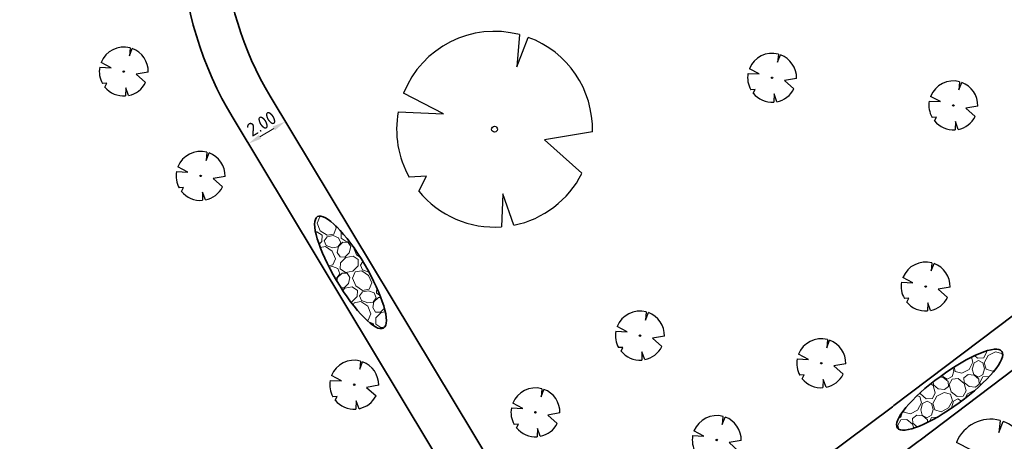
# Model space of a CAD drawing. Header units: metres. Extents: x 103263 to 106611, y 426963 to 428812.
# Tile 32 of 74: x 104301 to 104346, y 427769 to 427789. Entities that reach past the tile are written whole.
import ezdxf

# ---------------------------------------------------------------- set-up
doc = ezdxf.new("R2010")
doc.units = ezdxf.units.M
doc.layers.add('N-WE-GR-BEPLANTING-A-250', color=7, linetype='Continuous', lineweight=18, true_color=0x00a500)
doc.layers.add('N-WE-GR-GRAS-A-250', color=7, linetype='Continuous', lineweight=18, true_color=0x7ca500)
for name, color, linetype, lineweight in [('N-WE-GR-BOOM-S', 7, 'Continuous', 25), ('N-WE-VH-KANTVERHARDING-G', 210, 'Continuous', 35), ('N-WE-VH-KANTVERHARDING-M', 7, 'Continuous', 18), ('N-WE-VH-VERHARDING_BETONSTRAATSTEEN-G', 252, 'Continuous', 35), ('N-WE-VH-VERHARDING_HALFVERHARDING-A-250', 252, 'Continuous', 18)]:
    doc.layers.add(name, color=color, linetype=linetype, lineweight=lineweight)
doc.layers.add('N-WE-VH-VERHARDING-AP_GROEN4', color=7, linetype='Continuous', true_color=0x004700)
doc.styles.add('NLCS-ISO-M250-T25', font='NLCS-ISO.ttf', dxfattribs={"height": 0.625})
doc.dimstyles.new('NLCS-M250-T25-PIJL_L2_H1', dxfattribs={"dimscale": 0.25, "dimtxt": 2.5, "dimasz": 2.5, "dimexe": 2, "dimexo": 2, "dimgap": 0.7, "dimtad": 1, "dimzin": 0, "dimdsep": 46, "dimtxsty": 'NLCS-ISO-M250-T25', "dimcen": 0, "dimdle": 2, "dimclrd": 256, "dimclre": 256, "dimclrt": 256, "dimadec": 1, "dimazin": 0, "dimtfac": 1, "dimtdec": 3, "dimtofl": 0, "dimtmove": 0, "dimatfit": 3, "dimfxl": 2, "dimfxlon": 1, "dimtfillclr": 256, "dimtolj": 1, "dimtzin": 0, "dimlwd": -1, "dimlwe": -1, "dimarcsym": 0})

# ---------------------------------------------------------------- blocks, each defined once
blk = doc.blocks.new('*U374')
at = {"ltscale": 20, "flags": 128}
for points in [[(0.579, 2.19), (0.513, 1.443), (0.778, 2.128)], [(-2.229, 0.403), (-1.184, 0.353), (-2.105, 0.838)], [(2.265, -0.058), (1.153, -0.248), (2.022, -1.021)], [(-1.754, -1.434), (-1.576, -1.088), (-1.973, -1.113)], [(0.446, -2.221), (0.189, -1.499), (0.162, -2.26)]]:
    blk.add_lwpolyline(points, dxfattribs=at)
blk.add_lwpolyline([(2.265, -0.058, 0.321944), (0.778, 2.128, 0.321944)], format="xyb", dxfattribs=at)
blk.add_circle((0, 0), 0.0675)
at = {"ltscale": 20}
for start, end in [(75.1844, 158.299), (169.749, 209.4302), (281.3601, 333.2046), (219.2667, 274.1068)]:
    blk.add_arc((0, 0), 2.266, start, end, dxfattribs=at)
blk = doc.blocks.new('*U377')
at = {"ltscale": 20, "flags": 128}
for points in [[(0.579, 2.19), (0.513, 1.443), (0.778, 2.128)], [(-2.229, 0.403), (-1.184, 0.353), (-2.105, 0.838)], [(2.265, -0.058), (1.153, -0.248), (2.022, -1.021)], [(-1.754, -1.434), (-1.576, -1.088), (-1.973, -1.113)], [(0.446, -2.221), (0.189, -1.499), (0.162, -2.26)]]:
    blk.add_lwpolyline(points, dxfattribs=at)
blk.add_lwpolyline([(2.265, -0.058, 0.321944), (0.778, 2.128, 0.321944)], format="xyb", dxfattribs=at)
blk.add_circle((0, 0), 0.0675)
at = {"ltscale": 20}
for start, end in [(75.18441, 158.29895), (169.74905, 209.43023), (281.36007, 333.20465), (219.26669, 274.10684)]:
    blk.add_arc((0, 0), 2.266, start, end, dxfattribs=at)
blk = doc.blocks.new('*U204')
at = {"ltscale": 20, "flags": 128}
for points in [[(0.579, 2.19), (0.513, 1.443), (0.778, 2.128)], [(-2.229, 0.403), (-1.184, 0.353), (-2.105, 0.838)], [(2.265, -0.058), (1.153, -0.248), (2.022, -1.021)], [(-1.754, -1.434), (-1.576, -1.088), (-1.973, -1.113)], [(0.446, -2.221), (0.189, -1.499), (0.162, -2.26)]]:
    blk.add_lwpolyline(points, dxfattribs=at)
blk.add_lwpolyline([(2.265, -0.058, 0.321944), (0.778, 2.128, 0.321944)], format="xyb", dxfattribs=at)
blk.add_circle((0, 0), 0.0675)
at = {"ltscale": 20}
for start, end in [(75.18441, 158.29895), (169.74905, 209.43023), (219.26669, 274.10684), (281.36007, 333.20465)]:
    blk.add_arc((0, 0), 2.266, start, end, dxfattribs=at)
blk = doc.blocks.new('*U205')
at = {"ltscale": 20, "flags": 128}
for points in [[(0.579, 2.19), (0.513, 1.443), (0.778, 2.128)], [(-2.229, 0.403), (-1.184, 0.353), (-2.105, 0.838)], [(2.265, -0.058), (1.153, -0.248), (2.022, -1.021)], [(-1.754, -1.434), (-1.576, -1.088), (-1.973, -1.113)], [(0.446, -2.221), (0.189, -1.499), (0.162, -2.26)]]:
    blk.add_lwpolyline(points, dxfattribs=at)
blk.add_lwpolyline([(2.265, -0.058, 0.321944), (0.778, 2.128, 0.321944)], format="xyb", dxfattribs=at)
blk.add_circle((0, 0), 0.0675)
at = {"ltscale": 20}
for start, end in [(75.18441, 158.29895), (169.74905, 209.43023), (219.26669, 274.10684), (281.36007, 333.20465)]:
    blk.add_arc((0, 0), 2.266, start, end, dxfattribs=at)
blk = doc.blocks.new('*U304')
at = {"ltscale": 20, "flags": 128}
for points in [[(0.579, 2.19), (0.513, 1.443), (0.778, 2.128)], [(-2.229, 0.403), (-1.184, 0.353), (-2.105, 0.838)], [(2.265, -0.058), (1.153, -0.248), (2.022, -1.021)], [(-1.754, -1.434), (-1.576, -1.088), (-1.973, -1.113)], [(0.446, -2.221), (0.189, -1.499), (0.162, -2.26)]]:
    blk.add_lwpolyline(points, dxfattribs=at)
blk.add_lwpolyline([(2.265, -0.058, 0.321944), (0.778, 2.128, 0.321944)], format="xyb", dxfattribs=at)
blk.add_circle((0, 0), 0.0675)
at = {"ltscale": 20}
for start, end in [(75.18441, 158.29895), (169.74905, 209.43023), (219.26669, 274.10684), (281.36007, 333.20465)]:
    blk.add_arc((0, 0), 2.266, start, end, dxfattribs=at)
blk = doc.blocks.new('*U305')
at = {"ltscale": 20, "flags": 128}
for points in [[(0.579, 2.19), (0.513, 1.443), (0.778, 2.128)], [(-2.229, 0.403), (-1.184, 0.353), (-2.105, 0.838)], [(2.265, -0.058), (1.153, -0.248), (2.022, -1.021)], [(-1.754, -1.434), (-1.576, -1.088), (-1.973, -1.113)], [(0.446, -2.221), (0.189, -1.499), (0.162, -2.26)]]:
    blk.add_lwpolyline(points, dxfattribs=at)
blk.add_lwpolyline([(2.265, -0.058, 0.321944), (0.778, 2.128, 0.321944)], format="xyb", dxfattribs=at)
blk.add_circle((0, 0), 0.0675)
at = {"ltscale": 20}
for start, end in [(75.18441, 158.29895), (169.74905, 209.43023), (219.26669, 274.10684), (281.36007, 333.20465)]:
    blk.add_arc((0, 0), 2.266, start, end, dxfattribs=at)
blk = doc.blocks.new('*U162')
at = {"ltscale": 20, "flags": 128}
for points in [[(0.579, 2.19), (0.513, 1.443), (0.778, 2.128)], [(-2.229, 0.403), (-1.184, 0.353), (-2.105, 0.838)], [(2.265, -0.058), (1.153, -0.248), (2.022, -1.021)], [(-1.754, -1.434), (-1.576, -1.088), (-1.973, -1.113)], [(0.446, -2.221), (0.189, -1.499), (0.162, -2.26)]]:
    blk.add_lwpolyline(points, dxfattribs=at)
blk.add_lwpolyline([(2.265, -0.058, 0.321944), (0.778, 2.128, 0.321944)], format="xyb", dxfattribs=at)
blk.add_circle((0, 0), 0.0675)
at = {"ltscale": 20}
for start, end in [(75.18441, 158.29895), (169.74905, 209.43023), (219.26669, 274.10684), (281.36007, 333.20465)]:
    blk.add_arc((0, 0), 2.266, start, end, dxfattribs=at)
blk = doc.blocks.new('*U164')
at = {"ltscale": 20, "flags": 128}
for points in [[(0.579, 2.19), (0.513, 1.443), (0.778, 2.128)], [(-2.229, 0.403), (-1.184, 0.353), (-2.105, 0.838)], [(2.265, -0.058), (1.153, -0.248), (2.022, -1.021)], [(-1.754, -1.434), (-1.576, -1.088), (-1.973, -1.113)], [(0.446, -2.221), (0.189, -1.499), (0.162, -2.26)]]:
    blk.add_lwpolyline(points, dxfattribs=at)
blk.add_lwpolyline([(2.265, -0.058, 0.321944), (0.778, 2.128, 0.321944)], format="xyb", dxfattribs=at)
blk.add_circle((0, 0), 0.0675)
at = {"ltscale": 20}
for start, end in [(75.18441, 158.29895), (169.74905, 209.43023), (219.26669, 274.10684), (281.36007, 333.20465)]:
    blk.add_arc((0, 0), 2.266, start, end, dxfattribs=at)
blk = doc.blocks.new('*U165')
at = {"ltscale": 20, "flags": 128}
for points in [[(0.579, 2.19), (0.513, 1.443), (0.778, 2.128)], [(-2.229, 0.403), (-1.184, 0.353), (-2.105, 0.838)], [(2.265, -0.058), (1.153, -0.248), (2.022, -1.021)], [(-1.754, -1.434), (-1.576, -1.088), (-1.973, -1.113)], [(0.446, -2.221), (0.189, -1.499), (0.162, -2.26)]]:
    blk.add_lwpolyline(points, dxfattribs=at)
blk.add_lwpolyline([(2.265, -0.058, 0.321944), (0.778, 2.128, 0.321944)], format="xyb", dxfattribs=at)
blk.add_circle((0, 0), 0.0675)
at = {"ltscale": 20}
for start, end in [(75.18441, 158.29895), (169.74905, 209.43023), (219.26669, 274.10684), (281.36007, 333.20465)]:
    blk.add_arc((0, 0), 2.266, start, end, dxfattribs=at)
blk = doc.blocks.new('*U166')
at = {"ltscale": 20, "flags": 128}
for points in [[(0.579, 2.19), (0.513, 1.443), (0.778, 2.128)], [(-2.229, 0.403), (-1.184, 0.353), (-2.105, 0.838)], [(2.265, -0.058), (1.153, -0.248), (2.022, -1.021)], [(-1.754, -1.434), (-1.576, -1.088), (-1.973, -1.113)], [(0.446, -2.221), (0.189, -1.499), (0.162, -2.26)]]:
    blk.add_lwpolyline(points, dxfattribs=at)
blk.add_lwpolyline([(2.265, -0.058, 0.321944), (0.778, 2.128, 0.321944)], format="xyb", dxfattribs=at)
blk.add_circle((0, 0), 0.0675)
at = {"ltscale": 20}
for start, end in [(75.18441, 158.29895), (169.74905, 209.43023), (219.26669, 274.10684), (281.36007, 333.20465)]:
    blk.add_arc((0, 0), 2.266, start, end, dxfattribs=at)
blk = doc.blocks.new('*U167')
at = {"ltscale": 20, "flags": 128}
for points in [[(0.579, 2.19), (0.513, 1.443), (0.778, 2.128)], [(-2.229, 0.403), (-1.184, 0.353), (-2.105, 0.838)], [(2.265, -0.058), (1.153, -0.248), (2.022, -1.021)], [(-1.754, -1.434), (-1.576, -1.088), (-1.973, -1.113)], [(0.446, -2.221), (0.189, -1.499), (0.162, -2.26)]]:
    blk.add_lwpolyline(points, dxfattribs=at)
blk.add_lwpolyline([(2.265, -0.058, 0.321944), (0.778, 2.128, 0.321944)], format="xyb", dxfattribs=at)
blk.add_circle((0, 0), 0.0675)
at = {"ltscale": 20}
for start, end in [(75.18441, 158.29895), (169.74905, 209.43023), (219.26669, 274.10684), (281.36007, 333.20465)]:
    blk.add_arc((0, 0), 2.266, start, end, dxfattribs=at)
blk = doc.blocks.new('*U209')
at = {"ltscale": 20, "flags": 128}
for points in [[(0.579, 2.19), (0.513, 1.443), (0.778, 2.128)], [(-2.229, 0.403), (-1.184, 0.353), (-2.105, 0.838)], [(2.265, -0.058), (1.153, -0.248), (2.022, -1.021)], [(-1.754, -1.434), (-1.576, -1.088), (-1.973, -1.113)], [(0.446, -2.221), (0.189, -1.499), (0.162, -2.26)]]:
    blk.add_lwpolyline(points, dxfattribs=at)
blk.add_lwpolyline([(2.265, -0.058, 0.321944), (0.778, 2.128, 0.321944)], format="xyb", dxfattribs=at)
blk.add_circle((0, 0), 0.0675)
at = {"ltscale": 20}
for start, end in [(75.18441, 158.29895), (169.74905, 209.43023), (219.26669, 274.10684), (281.36007, 333.20465)]:
    blk.add_arc((0, 0), 2.266, start, end, dxfattribs=at)
blk = doc.blocks.new('*D430')
at = {"layer": 'Defpoints', "color": 0, "ltscale": 0.1, "transparency": 16777216}
for p in [(104312.98, 427783.927), (104312.98, 427783.927), (104311.266, 427782.897)]:
    blk.add_point(p, dxfattribs=at)
at = {"layer": 'N-WE-VH-KANTVERHARDING-M', "ltscale": 0.1, "transparency": 16777216}
for p, q in [((104312.98, 427783.927), (104312.723, 427784.356)), ((104311.266, 427782.897), (104311.009, 427783.325)), ((104311.802, 427783.219), (104312.445, 427783.605))]:
    blk.add_line(p, q, dxfattribs=at)
for points in [[(104312.391, 427783.695), (104312.498, 427783.516), (104312.98, 427783.927)], [(104311.748, 427783.308), (104311.856, 427783.129), (104311.266, 427782.897)]]:
    blk.add_solid(points, dxfattribs=at)
at = {"layer": 'N-WE-VH-KANTVERHARDING-M', "ltscale": 0.1, "transparency": 16777216, "insert": (104311.872, 427783.83), "char_height": 0.625, "attachment_point": 5, "rotation": 31.0233, "style": 'NLCS-ISO-M250-T25'}
blk.add_mtext('\\A1;2.00', dxfattribs=at)

msp = doc.modelspace()

# ---------------------------------------------------------------- hatches: boundary and pattern name
at = {"layer": 'N-WE-GR-BEPLANTING-A-250'}
h = msp.add_hatch(dxfattribs=at)
h.set_pattern_fill('AGR-BEPLANTING_SOORT_01', color=256, scale=0.2, style=0, pattern_type=2)
h.set_pattern_definition([(60, (104639.9556, 427910.1806), (-0.5773504, 0.9999998), [0.288676, -0.866026]), (120, (104639.9556, 427910.1806), (-1.1547004, -2e-07), [0.288676, -0.866026]), (270, (104639.95565, 427910.18064), (0.57735, -1), [0.25, -1.75])])
edge = h.paths.add_edge_path()
edge.add_line((104659.33, 427926.461), (104651.723, 427930.161))
edge.add_line((104651.723, 427930.161), (104630.494, 427940.377))
edge.add_line((104630.494, 427940.377), (104615.821, 427939.216))
edge.add_line((104615.821, 427939.216), (104614.238, 427936.942))
edge.add_line((104614.238, 427936.942), (104618.901, 427931.767))
edge.add_line((104618.901, 427931.767), (104620.001, 427927.102))
edge.add_line((104620.001, 427927.102), (104630.09, 427928.171))
edge.add_line((104630.09, 427928.171), (104636.288, 427922.296))
edge.add_line((104636.288, 427922.296), (104635.626, 427916.445))
edge.add_line((104635.626, 427916.445), (104649.327, 427918.542))
edge.add_line((104649.327, 427918.542), (104660.637, 427913.992))
edge.add_line((104660.637, 427913.992), (104663.613, 427914.901))
edge.add_line((104663.613, 427914.901), (104665.801, 427914.176))
edge.add_line((104665.801, 427914.176), (104667.1, 427911.864))
edge.add_line((104667.1, 427911.864), (104668.62, 427908.935))
edge.add_line((104668.62, 427908.935), (104670.709, 427905.029))
edge.add_line((104670.709, 427905.029), (104666.141, 427898.787))
edge.add_line((104666.141, 427898.787), (104659.394, 427895.168))
edge.add_line((104659.394, 427895.168), (104659.885, 427894.606))
edge.add_arc((2471945.486, 2366238.399), 3059610.724, 219.310766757, 219.311095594)
edge.add_arc((104633.177, 427844.621), 52.499, 34.4665, 43.8921, ccw=False)
edge.add_arc((104561.264, 427811.91), 131.021, 20.52501, 28.45236, ccw=False)
edge.add_arc((104687.252, 427859.058), 3.5, 200.2205, 290.1775)
edge.add_arc((104734.333, 427775.806), 92.191, 116.25825, 119.84127, ccw=False)
edge.add_line((104693.547, 427858.483), (104693.719, 427859.706))
edge.add_line((104693.719, 427859.706), (104675.355, 427897.713))
edge.add_line((104675.355, 427897.713), (104665.269, 427916.348))
edge.add_line((104665.269, 427916.348), (104661.135, 427923.401))
edge.add_line((104661.135, 427923.401), (104659.33, 427926.461))
edge = h.paths.add_edge_path()
edge.add_line((104670.155, 427924.725), (104658.918, 427940.306))
edge.add_line((104658.918, 427940.306), (104653.228, 427936.582))
edge.add_arc((104651.49, 427939.148), 3.1, 210.7823, 304.1096, ccw=False)
edge.add_arc((104006.721, 427555.058), 747.402, 30.782318, 33.226245)
edge.add_line((104631.932, 427964.594), (104627.986, 427961.768))
edge.add_line((104627.986, 427961.768), (104626.318, 427960.551))
edge.add_line((104626.318, 427960.551), (104625.97, 427960.946))
edge.add_line((104625.97, 427960.946), (104624.14, 427949.098))
edge.add_line((104624.14, 427949.098), (104623.843, 427947.174))
edge.add_line((104623.843, 427947.174), (104618.568, 427941.942))
edge.add_line((104618.568, 427941.942), (104631.166, 427942.938))
edge.add_line((104631.166, 427942.938), (104634.784, 427941.178))
edge.add_line((104634.784, 427941.178), (104651.566, 427933.017))
edge.add_line((104651.566, 427933.017), (104660.886, 427928.485))
edge.add_line((104660.886, 427928.485), (104667.484, 427917.521))
edge.add_line((104667.484, 427917.521), (104673.544, 427906.582))
edge.add_line((104673.544, 427906.582), (104680.594, 427892.683))
edge.add_line((104680.594, 427892.683), (104687.997, 427877.313))
edge.add_line((104687.997, 427877.313), (104695.985, 427860.764))
edge.add_line((104695.985, 427860.764), (104701.345, 427863.409))
edge.add_line((104701.345, 427863.409), (104685.833, 427895.579))
edge.add_line((104685.833, 427895.579), (104682.011, 427903.447))
edge.add_line((104682.011, 427903.447), (104677.897, 427911.161))
edge.add_line((104677.897, 427911.161), (104670.155, 427924.725))
h = msp.add_hatch(dxfattribs=at)
h.set_pattern_fill('AGR-BEPLANTING_SOORT_01', color=256, scale=0.2, style=0, pattern_type=2)
h.set_pattern_definition([(60, (104664.6893, 427702.1373), (-0.5773504, 0.9999998), [0.288676, -0.866026]), (120, (104664.6893, 427702.1373), (-1.1547004, -2e-07), [0.288676, -0.866026]), (270, (104664.6893, 427702.1373), (0.57735, -1), [0.25, -1.75])])
edge = h.paths.add_edge_path()
edge.add_line((104373.421, 427724.642), (104370.132, 427721.738))
edge.add_line((104370.132, 427721.738), (104368.673, 427720.936))
edge.add_line((104368.673, 427720.936), (104358.783, 427715.558))
edge.add_line((104358.783, 427715.558), (104347.434, 427709.378))
edge.add_line((104347.434, 427709.378), (104337.53, 427717.091))
edge.add_line((104337.53, 427717.091), (104320.601, 427692.32))
edge.add_line((104320.601, 427692.32), (104315.844, 427682.167))
edge.add_line((104315.844, 427682.167), (104328.56, 427666.473))
edge.add_line((104328.56, 427666.473), (104331.724, 427666.489))
edge.add_line((104331.724, 427666.489), (104334.653, 427669.211))
edge.add_line((104334.653, 427669.211), (104333.629, 427670.508))
edge.add_arc((104330.772, 427672.995), 3.788, 225.0633, 318.9655, ccw=False)
edge.add_line((104328.096, 427670.313), (104326.15, 427672.386))
edge.add_line((104326.15, 427672.386), (104325.833, 427672.783))
edge.add_line((104325.833, 427672.783), (104319.092, 427681.241))
edge.add_arc((104320.265, 427682.176), 1.5, 129.5168, 218.5539, ccw=False)
edge.add_line((104319.31, 427683.333), (104319.424, 427683.427))
edge.add_arc((104320.379, 427682.27), 1.5, 39.5168, 129.5168, ccw=False)
edge.add_line((104321.536, 427683.225), (104327.032, 427676.656))
edge.add_line((104327.032, 427676.656), (104327.728, 427677.296))
edge.add_arc((104319.444, 427686.849), 12.644, 310.9292, 339.425)
edge.add_arc((104360.268, 427671.929), 30.822, 145.2639, 160.1291, ccw=False)
edge.add_line((104334.939, 427689.491), (104372.004, 427717.013))
edge.add_line((104372.004, 427717.013), (104372.004, 427717.013))
edge.add_line((104372.004, 427717.013), (104423.569, 427755.301))
edge.add_line((104423.569, 427755.301), (104429.992, 427760.07))
edge.add_line((104429.992, 427760.07), (104462.601, 427787.301))
edge.add_line((104462.601, 427787.301), (104473.488, 427799.642))
edge.add_line((104473.488, 427799.642), (104480.532, 427807.002))
edge.add_line((104480.532, 427807.002), (104480.283, 427808.655))
edge.add_arc((104482.291, 427798.327), 10.521, 99.6815, 101.0038, ccw=False)
edge.add_arc((104573.81, 427821.343), 94.142, 186.39699, 187.71925, ccw=False)
edge.add_line((104480.255, 427810.854), (104466.653, 427797.844))
edge.add_line((104466.653, 427797.844), (104445.943, 427785.042))
edge.add_line((104445.943, 427785.042), (104422.662, 427761.514))
edge.add_line((104422.662, 427761.514), (104420.699, 427759.53))
edge.add_line((104420.699, 427759.53), (104391.004, 427740.163))
edge.add_line((104391.004, 427740.163), (104373.421, 427724.642))
at = {"layer": 'N-WE-GR-GRAS-A-250'}
h = msp.add_hatch(dxfattribs=at)
h.set_pattern_fill('AGR-GRAS_01-SO', color=256, scale=0.05, angle=-43.6709, pattern_type=2)
h.set_pattern_definition([(316.32905, (106059.6699, 428587.616), (1.7672914, 0.0410021), [0.15, -1]), (1.32905, (106060.2042, 428587.4516), (1.508993, 1.7854803), [0.15, -1]), (346.32905, (106059.8458, 428587.6555), (1.3156844, 0.9664236), [0.15, -1]), (331.329054, (106060.3735, 428587.7738), (0.97400668, 0.32219712), [0.15, -1]), (91.329054, (106061.54083, 428589.2862), (-0.58708173, -0.5637686), [0.15, -1]), (106.329054, (106061.1001, 428586.9419), (-0.3111394, -0.7163744), [0.15, -1]), (121.329054, (106059.9214, 428587.445), (-0.4753753, -0.75763997), [0.15, -1]), (41.329054, (106060.3768, 428587.6324), (0.1086562, 1.6935743), [0.15, -1]), (56.329054, (106059.6699, 428587.616), (-0.33337545, 1.6639894), [0.15, -1])])
edge = h.paths.add_edge_path(flags=16)
edge.add_arc((104300.274, 427708.383), 2.533, 42.5652, 200.8225)
edge.add_line((104297.907, 427707.483), (104313.336, 427687.643))
edge.add_arc((104313.702, 427691.081), 3.457, 263.9251, 356.1721)
edge.add_line((104317.152, 427690.85), (104302.14, 427710.097))
edge = h.paths.add_edge_path()
edge.add_line((104367.348, 427762.484), (104295.731, 427709.987))
edge.add_arc((104297.482, 427709.571), 1.8, 166.636, 217.9526)
edge.add_line((104296.063, 427708.464), (104297.238, 427706.957))
edge.add_line((104297.238, 427706.957), (104297.08, 427706.834))
edge.add_line((104297.08, 427706.834), (104314.116, 427684.371))
edge.add_line((104314.116, 427684.371), (104318.423, 427693.565))
edge.add_line((104318.423, 427693.565), (104335.74, 427718.834))
edge.add_line((104335.74, 427718.834), (104341.937, 427728.655))
edge.add_line((104341.937, 427728.655), (104344.71, 427733.023))
edge.add_line((104344.71, 427733.023), (104347.603, 427736.697))
edge.add_line((104347.603, 427736.697), (104351.869, 427740.248))
edge.add_line((104351.869, 427740.248), (104360.265, 427746.041))
edge.add_line((104360.265, 427746.041), (104360.069, 427746.331))
edge.add_line((104360.069, 427746.331), (104363.362, 427748.603))
edge.add_line((104363.362, 427748.603), (104363.558, 427748.313))
edge.add_line((104363.558, 427748.313), (104373.924, 427755.466))
edge.add_line((104373.924, 427755.466), (104393.917, 427768.99))
edge.add_line((104393.917, 427768.99), (104406.285, 427780.325))
edge.add_line((104406.285, 427780.325), (104400.964, 427785.92))
edge.add_line((104400.964, 427785.92), (104396.813, 427783.026))
edge.add_line((104396.813, 427783.026), (104394.26, 427781.246))
edge.add_line((104394.26, 427781.246), (104385.778, 427775.333))
edge.add_line((104385.778, 427775.333), (104383.506, 427773.749))
edge.add_line((104383.506, 427773.749), (104373.729, 427766.932))
edge.add_line((104373.729, 427766.932), (104367.348, 427762.484))
at = {"layer": 'N-WE-VH-VERHARDING-AP_GROEN4', "ltscale": 0.1}
h = msp.add_hatch(dxfattribs=at)
h.set_pattern_fill('CROSS', color=256, scale=0.05, style=0)
edge = h.paths.add_edge_path()
edge.add_line((104616.303, 427898.411), (104514.506, 427822.823))
edge.add_line((104514.506, 427822.823), (104506.477, 427816.862))
edge.add_line((104506.477, 427816.862), (104495.436, 427811.135))
edge.add_line((104495.436, 427811.135), (104485.008, 427807.809))
edge.add_line((104485.008, 427807.809), (104485.495, 427805.863))
edge.add_line((104485.495, 427805.863), (104492.893, 427807.092))
edge.add_line((104492.893, 427807.092), (104495.359, 427807.502))
edge.add_line((104495.359, 427807.502), (104478.667, 427790.822))
edge.add_line((104478.667, 427790.822), (104467.495, 427783.521))
edge.add_line((104467.495, 427783.521), (104471.984, 427792.577))
edge.add_line((104471.984, 427792.577), (104477.22, 427800.942))
edge.add_line((104477.22, 427800.942), (104480.935, 427805.041))
edge.add_line((104480.935, 427805.041), (104485.128, 427805.802))
edge.add_line((104485.128, 427805.802), (104485.514, 427804.821))
edge.add_line((104485.514, 427804.821), (104484.481, 427807.714))
edge.add_line((104484.481, 427807.714), (104480.58, 427807.009))
edge.add_line((104480.58, 427807.009), (104473.488, 427799.642))
edge.add_line((104473.488, 427799.642), (104462.601, 427787.301))
edge.add_line((104462.601, 427787.301), (104429.992, 427760.07))
edge.add_line((104429.992, 427760.07), (104423.569, 427755.301))
edge.add_line((104423.569, 427755.301), (104334.939, 427689.491))
edge.add_arc((104360.268, 427671.929), 30.822, 145.2639, 160.1291)
edge.add_arc((104319.444, 427686.849), 12.644, 311.5939, 339.425, ccw=False)
edge.add_line((104327.838, 427677.393), (104328.453, 427676.013))
edge.add_line((104328.453, 427676.013), (104328.897, 427675.013))
edge.add_arc((104319.403, 427686.872), 15.191, 308.6803, 339.4602)
edge.add_arc((104360.268, 427671.929), 28.322, 146.0782, 160.1581, ccw=False)
edge.add_line((104336.767, 427687.734), (104371.488, 427713.515))
edge.add_line((104371.488, 427713.515), (104381.931, 427721.27))
edge.add_line((104381.931, 427721.27), (104433.496, 427759.558))
edge.add_line((104433.496, 427759.558), (104466.748, 427784.212))
edge.add_line((104466.748, 427784.212), (104467.495, 427783.521))
edge.add_line((104467.495, 427783.521), (104478.667, 427790.822))
edge.add_line((104478.667, 427790.822), (104495.359, 427807.502))
edge.add_line((104495.359, 427807.502), (104498.846, 427808.081))
edge.add_line((104498.846, 427808.081), (104506.801, 427813.988))
edge.add_line((104506.801, 427813.988), (104507.567, 427814.557))
edge.add_line((104507.567, 427814.557), (104508.072, 427817.976))
edge.add_line((104508.072, 427817.976), (104506.477, 427816.862))
edge.add_line((104506.477, 427816.862), (104514.506, 427822.823))
edge.add_line((104514.506, 427822.823), (104518.01, 427822.311))
edge.add_line((104518.01, 427822.311), (104547.643, 427844.315))
edge.add_line((104547.643, 427844.315), (104558.086, 427852.07))
edge.add_line((104558.086, 427852.07), (104615.787, 427894.914))
edge.add_line((104615.787, 427894.914), (104616.303, 427898.411))
at = {"layer": 'N-WE-VH-VERHARDING_HALFVERHARDING-A-250', "ltscale": 0.25, "transparency": 33554541}
h = msp.add_hatch(dxfattribs=at)
h.set_pattern_fill('AVH-HALFVERHARDING_GRIND_01', color=256, scale=0.4, angle=127.7153, pattern_type=2)
h.set_pattern_definition([(190.063, (104309.2357, 427776.4688), (-0.03966, -1.42863), [0.34908, -1.39768]), (224.579, (104310.6119, 427776.713), (-0.03965, -1.42864), [0.34908, -2.1212]), (268.41, (104310.3632, 427776.468), (1.71985, 0.3052), [0.2856, -1.14356]), (326.232, (104310.3157, 427774.7539), (0.03965, 1.42866), [0.2856, -1.73556]), (10.063, (104310.5927, 427776.0238), (0.03966, 1.42863), [0.34908, -1.39768]), (44.579, (104310.9364, 427776.0848), (0.03965, 1.42864), [0.34908, -2.1212]), (88.41, (104311.1852, 427776.3296), (-1.71985, -0.3052), [0.2856, -1.14356]), (146.232, (104311.1533, 427775.1866), (-0.03965, -1.42866), [0.2856, -1.73556]), (190.063, (104313.0736, 427776.4017), (1.6802, -1.1234), [0.31156, -1.43516]), (248.173, (104312.8858, 427780.63317), (-0.039653, -1.428633), [0.3132, -4.63248]), (291.908, (104312.6504, 427776.0565), (1.640545, -2.55206), [0.38036, -3.91016]), (326.232, (104311.0718, 427775.4001), (1.71987, 0.30522), [0.37856, -1.64264]), (10.063, (104313.107, 427775.4932), (-1.6802, 1.1234), [0.3134, -1.43328]), (248.173, (104313.65075, 427780.1239), (-0.039653, -1.428633), [0.31244, -4.63324]), (291.908, (104313.3902, 427776.19004), (0.039645, 1.428646), [0.37948, -3.91108]), (146.232, (104313.3902, 427776.19), (-1.71987, -0.30522), [0.38084, -1.64036]), (233.99, (104314.94912, 427780.0185), (1.759506, 1.733857), [0.23392, -5.81904]), (291.908, (104312.9726, 427775.2386), (0.039645, 1.428646), [0.23448, -4.05604]), (339.084, (104316.4205, 427772.7742), (3.400076, -0.818197), [0.31316, -5.12548]), (10.063, (104315.1915, 427779.5004), (0.03966, 1.42863), [0.25208, -1.49464]), (233.99, (104315.57734, 427779.73385), (1.759506, 1.733857), [0.2342, -5.81876]), (291.908, (104313.6425, 427775.38136), (0.039645, 1.428646), [0.2572, -4.03332]), (339.084, (104316.7519, 427773.2305), (3.400076, -0.818197), [0.26872, -5.16992]), (190.063, (104313.3915, 427775.4773), (-0.03966, -1.42863), [0.2856, -1.46112]), (257.563, (104311.99674, 427777.5193), (-0.039652, -1.428626), [0.27792, -8.81244]), (302.734, (104311.9369, 427777.2479), (1.6802, -1.12342), [0.24392, -2.78996]), (358.26, (104317.149, 427775.10115), (1.71986, 0.305202), [0.22472, -6.6182]), (44.58, (104312.2934, 427777.036), (-1.71985, -0.3052), [0.28564, -2.1846]), (257.563, (104312.56066, 427777.52565), (-0.039652, -1.428626), [0.29616, -8.7942]), (302.734, (104312.44055, 427777.7125), (1.6802, -1.12342), [0.22212, -2.81176]), (358.26, (104317.2804, 427775.7782), (1.71986, 0.305202), [0.24048, -6.60244]), (224.58, (104312.2002, 427777.7198), (1.71985, 0.30521), [0.2856, -2.18464])])
edge = h.paths.add_edge_path()
edge.add_ellipse((104315.993, 427776.939), major_axis=(1.529, -2.581), ratio=0.25, start_angle=0, end_angle=360)
h = msp.add_hatch(dxfattribs=at)
h.set_pattern_fill('AVH-HALFVERHARDING_GRIND_01', color=256, scale=0.4, angle=43.3773, pattern_type=2)
h.set_pattern_definition([(105.725, (104342.5814, 427778.1818), (-1.42557, -0.10148), [0.34908, -1.39768]), (140.241, (104342.9602, 427776.8364), (-1.42558, -0.10149), [0.34908, -2.1212]), (184.072, (104342.6919, 427777.0596), (0.4734, -1.68135), [0.2856, -1.14356]), (241.894, (104340.9814, 427776.9379), (1.4256, 0.1015), [0.2856, -1.73556]), (285.725, (104342.2724, 427776.7874), (1.42557, 0.10148), [0.34908, -1.39768]), (320.241, (104342.367, 427776.4514), (1.42558, 0.10149), [0.34908, -2.1212]), (4.072, (104342.6352, 427776.228), (-0.4734, 1.68135), [0.2856, -1.14356]), (61.894, (104341.4947, 427776.147), (-1.4256, -0.1015), [0.2856, -1.73556]), (105.725, (104342.8933, 427774.356), (-0.95217, -1.78283), [0.31156, -1.43516]), (163.835, (104347.08556, 427774.9603), (-1.425576, -0.101488), [0.3132, -4.63248]), (207.57, (104342.508, 427774.74303), (-2.377755, -1.884325), [0.38036, -3.91016]), (241.894, (104341.699, 427776.2492), (0.47342, -1.68137), [0.37856, -1.64264]), (285.725, (104341.9925, 427774.2331), (0.95217, 1.78283), [0.3134, -1.43328]), (163.835, (104346.65425, 427774.14885), (-1.425576, -0.101488), [0.31244, -4.63324]), (207.57, (104342.7139, 427774.02), (1.425587, 0.1015), [0.37948, -3.91108]), (61.894, (104342.7139, 427774.02), (-0.47342, 1.68137), [0.38084, -1.64036]), (149.652, (104346.67746, 427772.8464), (1.89899, -1.57986), [0.23392, -5.81904]), (207.57, (104341.72586, 427774.3417), (1.425587, 0.1015), [0.23448, -4.05604]), (254.746, (104339.61365, 427770.6675), (-0.478756, -3.46421), [0.31316, -5.12548]), (285.725, (104346.1858, 427772.5542), (1.42557, 0.1015), [0.25208, -1.49464]), (149.652, (104346.45617, 427772.1932), (1.89899, -1.57986), [0.2342, -5.81876]), (207.57, (104341.93403, 427773.68915), (1.425587, 0.1015), [0.2572, -4.03332]), (254.746, (104340.1004, 427770.38272), (-0.478756, -3.46421), [0.26872, -5.16992]), (105.725, (104342.0047, 427773.9484), (-1.42557, -0.10148), [0.2856, -1.46112]), (173.225, (104343.89918, 427775.53783), (-1.425568, -0.101489), [0.27792, -8.81244]), (218.396, (104343.6232, 427775.5706), (-0.95217, -1.78284), [0.24392, -2.78996]), (273.922, (104342.00113, 427770.1721), (0.473393, -1.681358), [0.22472, -6.6182]), (320.241, (104343.4474, 427775.1949), (-0.4734, 1.68135), [0.28564, -2.1846]), (173.225, (104343.96112, 427774.9773), (-1.425568, -0.101489), [0.29616, -8.7942]), (218.396, (104344.1352, 427775.11525), (-0.95217, -1.78284), [0.22212, -2.81176]), (273.922, (104342.68782, 427770.10816), (0.473393, -1.681358), [0.24048, -6.60244]), (140.241, (104344.1188, 427775.3552), (0.4734, -1.68135), [0.2856, -2.18464])])
edge = h.paths.add_edge_path()
edge.add_ellipse((104343.716, 427771.504), major_axis=(-2.418, -1.776), ratio=0.25, start_angle=0, end_angle=360)

# ---------------------------------------------------------------- linework, layer by layer
at = {"layer": 'N-WE-VH-KANTVERHARDING-G'}
msp.add_lwpolyline([(104356.589, 427815.816, 0.361584), (104341.805, 427819.943), (104335.944, 427817.314, 0.067489), (104332.065, 427814.901), (104319.622, 427804.606, -0.030416), (104318.346, 427803.674), (104311.318, 427799.174, 0.268647), (104308.101, 427792.939), (104308.146, 427792.01, 0.123841), (104310.558, 427784.074), (104320.944, 427766.805, -0.006051), (104321.103, 427766.534), (104322.199, 427764.607, 0.346684), (104330.227, 427761.344), (104331.687, 427761.766, 0.090376), (104333.934, 427762.884), (104342.266, 427769.111, 0.001457), (104342.345, 427769.171), (104354.289, 427778.207, 0.254096), (104360.988, 427792.991), (104360.927, 427793.834, -0.043691), (104360.962, 427796.101), (104361.518, 427801.513, 0.178638), (104358.593, 427812.916)], format="xyb", close=True, dxfattribs=at)
msp.add_lwpolyline([(104354.944, 427814.679, 0.361584), (104342.624, 427818.118), (104336.763, 427815.489, 0.067489), (104333.34, 427813.36), (104320.897, 427803.065, -0.030416), (104319.424, 427801.99), (104312.396, 427797.489, 0.268647), (104310.099, 427793.036), (104310.144, 427792.107, 0.123841), (104312.272, 427785.105), (104322.658, 427767.836, -0.006051), (104322.841, 427767.523), (104323.937, 427765.596, 0.346684), (104329.671, 427763.265), (104331.131, 427763.687, 0.090376), (104332.737, 427764.486), (104341.068, 427770.713, 0.001457), (104341.138, 427770.766), (104353.083, 427779.802, 0.254096)], format="xyb", dxfattribs=at)
at = {"layer": 'N-WE-VH-VERHARDING_BETONSTRAATSTEEN-G'}
for centre, major_axis in [((104315.993, 427776.939), (1.529, -2.581)), ((104343.716, 427771.504), (-2.418, -1.776))]:
    msp.add_ellipse(centre, major_axis=major_axis, ratio=0.25, dxfattribs=at)

# ---------------------------------------------------------------- block references
at = {"layer": 'N-WE-GR-BOOM-S'}
for name, p, xscale, yscale, zscale in [('*U374', (104322.658, 427783.568), 1.999999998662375, 1.999999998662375, 1.999999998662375), ('*U162', (104305.502, 427786.24), 0.5, 0.5, 0.5), ('*U209', (104335.5, 427785.952), 0.5, 0.5, 0.5), ('*U167', (104343.889, 427784.672), 0.5, 0.5, 0.5), ('*U204', (104309.056, 427781.406), 0.5, 0.5, 0.5), ('*U305', (104342.608, 427776.283), 0.5, 0.5, 0.5), ('*U304', (104329.386, 427774.01), 0.5, 0.5, 0.5), ('*U166', (104337.774, 427772.73), 0.5, 0.5, 0.5), ('*U205', (104316.163, 427771.737), 0.5, 0.5, 0.5), ('*U164', (104324.551, 427770.457), 0.5, 0.5, 0.5), ('*U165', (104332.939, 427769.176), 0.5, 0.5, 0.5), ('*U377', (104345.614, 427768.438), 0.7499999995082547, 0.7499999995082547, 0.7499999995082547)]:
    msp.add_blockref(name, p, dxfattribs=dict(at, xscale=xscale, yscale=yscale, zscale=zscale))

# ---------------------------------------------------------------- dimensions: what is measured, and where the dimension line sits
at = {"layer": 'N-WE-VH-KANTVERHARDING-M', "ltscale": 0.1}
dim = msp.add_aligned_dim(p1=(104311.266, 427782.897), p2=(104312.98, 427783.927), distance=0, dimstyle='NLCS-M250-T25-PIJL_L2_H1', dxfattribs=at)
dim.commit()
dim.dimension.update_dxf_attribs({"geometry": '*D430', "text_midpoint": (104311.872, 427783.83)})

doc.saveas('drawing.dxf')
